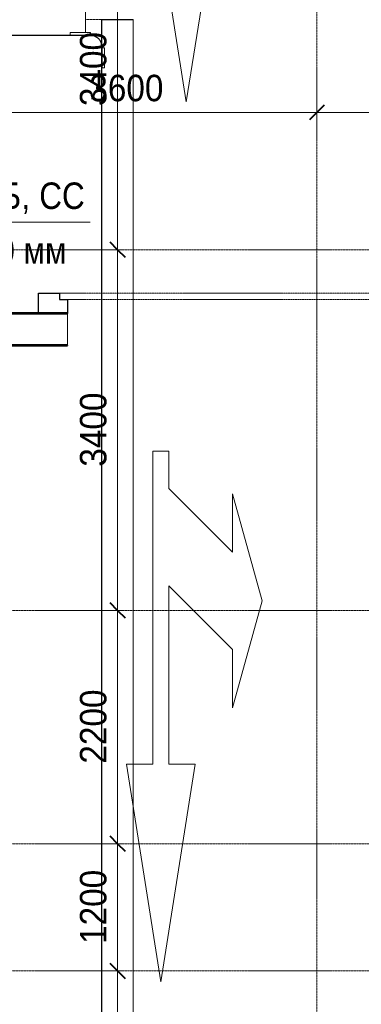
# Model space of a CAD drawing. Header units: millimetres. Extents: x 5617 to 106392, y -10603 to 59260.
# Tile 39 of 44: x 90675 to 93896, y 39586 to 48870. Entities that reach past the tile are written whole.
import ezdxf

# ---------------------------------------------------------------- set-up
doc = ezdxf.new("R2010")
doc.units = ezdxf.units.MM
for name, pattern in [('ADSK_Линия сетки', [25, 20, -2.5, 0, -2.5]), ('Линия сетки', [25, 20, -2.5, 0, -2.5]), ('Осевая', [14, 10, -2, 0, -2]), ('Штрих_1_1_', [2, 1, -1])]:
    doc.linetypes.add(name, pattern=pattern)
for name, color, linetype, lineweight in [('Двери', 7, 'Continuous', 18), ('Кабельные лотки', 7, 'Continuous', 18), ('Каркас_Импост', 7, 'Continuous', 30), ('Марки кабельных лотков', 7, 'Continuous', 20), ('Осевая линия', 7, 'Осевая', 18), ('Оси', 7, 'Continuous', 9), ('Открывание', 7, 'Continuous', 30), ('Панель', 7, 'Continuous', 30), ('Парковка', 7, 'Continuous', 18), ('Перекрытия', 7, 'Continuous', 18), ('Размеры', 7, 'Continuous', 9), ('Размеры-100', 7, 'Continuous', 9), ('Соединительные детали кабельных лотков', 7, 'Continuous', 18), ('Стены разрез', 7, 'Continuous', 40)]:
    doc.layers.add(name, color=color, linetype=linetype, lineweight=lineweight)
doc.styles.add('Arial', font='arial.ttf', dxfattribs={"width": 0.9, "height": 250})
doc.styles.add('Arial_4', font='arial.ttf', dxfattribs={"width": 0.85, "height": 250})
doc.dimstyles.new('Основной_2_5_мм', dxfattribs={"dimscale": 304.8, "dimtxt": 255.06485, "dimasz": 0.463911, "dimexe": 0.492126, "dimexo": 0.492126, "dimgap": 0.098425, "dimtad": 1, "dimdec": 0, "dimdsep": 46, "dimtxsty": 'Arial', "dimblk1": 'OBLIQUE', "dimblk2": 'OBLIQUE', "dimsah": 1, "dimcen": 0.09, "dimdle": 0.492126, "dimazin": 2, "dimtfac": 1, "dimtdec": 4, "dimtix": 1, "dimtmove": 0, "dimatfit": 3, "dimfxl": 1, "dimtvp": 1, "dimtolj": 1, "dimtzin": 0, "dimlwd": 20, "dimlwe": 20, "dimarcsym": 2})

# ---------------------------------------------------------------- blocks, each defined once
blk = doc.blocks.new('101_Ворота откатные - _ПЧ_3600х2400_EI60_Л-4279469-МКСС_LB02_-11_400__Кабельные конструкции_Лотки_3')
at = {"layer": 'Каркас_Импост', "color": 254, "true_color": 0xcccccc}
for p, q in [((-1880, -150), (-1800, -150)), ((-1880, -280), (-1880, -150)), ((-1800, -150), (-1800, -280)), ((1800, -150), (2075, -150)), ((1800, -280), (1800, -150)), ((2075, -150), (2075, -340)), ((1875, -280), (1800, -280)), ((1875, -340), (1875, -280)), ((2075, -340), (1875, -340))]:
    blk.add_line(p, q, dxfattribs=at)
at = {"layer": 'Открывание', "color": 254, "true_color": 0xcccccc}
for p, q in [((-3827.5, -430), (-3736.9, -387.7)), ((-3827.5, -430), (-3736.9, -472.3)), ((-3763.8, -430), (-3527.5, -430))]:
    blk.add_line(p, q, dxfattribs=at)
blk.add_arc((-3717.2, -430), 46.6, 115, 245, dxfattribs=at)
at = {"layer": 'Панель', "color": 254, "true_color": 0xcccccc}
for p, q in [((-5555, -280), (-1800, -280)), ((-5555, -340), (-5555, -280)), ((-1800, -340), (-5555, -340)), ((-4197.5, -340), (-4197.5, -1380)), ((-4157.5, -340), (-4157.5, -1380)), ((-1800, -280), (-1800, -340)), ((-4197.5, -1380), (-4157.5, -1380))]:
    blk.add_line(p, q, dxfattribs=at)
at = {"layer": 'Панель', "color": 254, "linetype": 'Штрих_1_1_', "lineweight": 9, "true_color": 0xcccccc}
for p, q in [((1875, -280), (-1800, -280)), ((-1800, -340), (1875, -340)), ((1875, -340), (1875, -280))]:
    blk.add_line(p, q, dxfattribs=at)
at = {"layer": 'Панель', "color": 254, "true_color": 0xcccccc}
blk.add_arc((-4197.5, -340), 1040, 270, 0, dxfattribs=at)
blk = doc.blocks.new('199_Паркинг_Дорожная разметка - Стрелка_Прямое_Движение-4798525-МКСС_LB02_-11_400__Кабельные конструкции_Лотки_3')
at = {"layer": 'Парковка', "color": 254, "true_color": 0xcccccc}
for p, q in [((0, 2504), (-324.3, 450)), ((324.3, 450), (0, 2504)), ((-324.3, 450), (-75, 450)), ((-75, 450), (-75, -2500)), ((75, -2500), (75, 450)), ((75, 450), (324.3, 450)), ((-75, -2500), (75, -2500))]:
    blk.add_line(p, q, dxfattribs=at)
blk = doc.blocks.new('199_Паркинг_Дорожная разметка - Стрелка_Прямо_Или_Поворот-5482905-МКСС_LB02_-11_400__Кабельные конструкции_Лотки_3')
at = {"layer": 'Парковка', "color": 254, "true_color": 0xcccccc}
for p, q in [((-315, 2500), (-165, 2500)), ((-315, -450), (-315, 2500)), ((-165, 2500), (-165, 2150)), ((-165, 2150), (435, 1550)), ((435, 2100), (715, 1090)), ((435, 1550), (435, 2100)), ((-165, 1230), (-165, -450)), ((435, 630), (-165, 1230)), ((715, 1090), (435, 80)), ((435, 80), (435, 630)), ((-564.3, -450), (-315, -450)), ((-240, -2504), (-564.3, -450)), ((84.3, -450), (-240, -2504)), ((-165, -450), (84.3, -450))]:
    blk.add_line(p, q, dxfattribs=at)
blk = doc.blocks.new('135_SLK_GD_AR_rvt-1-МКСС_LB02_-11_400__Кабельные конструкции_Лотки_3')
at = {"layer": 'Перекрытия', "color": 254, "true_color": 0xcccccc}
for p, q in [((75485, 46100), (76525, 46100)), ((76800, 46100), (76800, 45800)), ((76800, 45800), (75485, 45800))]:
    blk.add_line(p, q, dxfattribs=at)
at = {"layer": 'Стены разрез', "color": 254, "true_color": 0xcccccc}
for p, q in [((76800, 46102), (75352, 46102)), ((75352, 46100), (76800, 46100)), ((76800, 46100), (76800, 46102)), ((76800, 45800), (75400, 45800)), ((75400, 45798), (76800, 45798)), ((76800, 45798), (76800, 45800))]:
    blk.add_line(p, q, dxfattribs=at)
at = {"layer": 'Двери', "color": 254, "lineweight": 18, "true_color": 0xcccccc, "rotation": 180}
blk.add_blockref('101_Ворота откатные - _ПЧ_3600х2400_EI60_Л-4279469-МКСС_LB02_-11_400__Кабельные конструкции_Лотки_3', (78600, 45950), dxfattribs=at)
at = {"layer": 'Парковка', "color": 254, "lineweight": 18, "true_color": 0xcccccc, "rotation": 180}
blk.add_blockref('199_Паркинг_Дорожная разметка - Стрелка_Прямое_Движение-4798525-МКСС_LB02_-11_400__Кабельные конструкции_Лотки_3', (77919.3, 50600), dxfattribs=at)
at = {"layer": 'Парковка', "color": 254, "lineweight": 18, "true_color": 0xcccccc}
blk.add_blockref('199_Паркинг_Дорожная разметка - Стрелка_Прямо_Или_Поворот-5482905-МКСС_LB02_-11_400__Кабельные конструкции_Лотки_3', (77919.3, 42300), dxfattribs=at)
blk = doc.blocks.new('OSTEC_CT - ЛН_ ЛП - ОГП - Тройник - ZS - Цинкование по методу Сендзимира-1209897-МКСС_LB02_-11_400__Кабельные конструкции_Лотки_3')
at = {"layer": 'Осевая линия'}
blk.add_line((0, -300), (0, 0), dxfattribs=at)
at = {"layer": 'Соединительные детали кабельных лотков', "color": 96, "true_color": 0x008000}
for p, q in [((-1, 147.5), (-1, 150)), ((-1, 150), (1, 150)), ((-1, 150), (1, 150)), ((-1, -147.5), (-1, 147.5)), ((1, 147.5), (-1, 147.5)), ((-1, 147.5), (1, 147.5)), ((1, 150), (1, 147.5)), ((1, 147.5), (1, -147.5)), ((-250, -147.5), (-300, -147.5)), ((-300, -147.5), (-300, -150)), ((-300, -150), (-250, -150)), ((-1, -150), (1, -150)), ((300, -147.5), (250, -147.5)), ((250, -150), (300, -150)), ((300, -150), (300, -147.5)), ((-150, -250), (-150, -300)), ((-147.5, -300), (-147.5, -250)), ((147.5, -250), (147.5, -300)), ((150, -300), (150, -250)), ((-150, -300), (-147.5, -300)), ((147.5, -300), (150, -300))]:
    blk.add_line(p, q, dxfattribs=at)
for centre, radius, start, end in [((-250, -250), 102.5, 360, 90), ((-250, -250), 100, 0, 90), ((250, -250), 102.5, 90, 180), ((250, -250), 100, 90, 180)]:
    blk.add_arc(centre, radius, start, end, dxfattribs=at)
blk = doc.blocks.new('OSTEC_U - ЛН_ ЛП - СЛУМ - OSTEC_U - ЛН_ ЛП - СЛУМ-1209925-МКСС_LB02_-11_400__Кабельные конструкции_Лотки_3')
at = {"layer": 'Соединительные детали кабельных лотков', "color": 96, "true_color": 0x008000}
for p, q in [((-95, -2.5), (-95, 0)), ((-95, -25), (-95, -2.5)), ((95, -2.5), (-95, -2.5)), ((95, -25), (-95, -25)), ((95, 0), (95, -2.5)), ((95, -2.5), (95, -25))]:
    blk.add_line(p, q, dxfattribs=at)
blk = doc.blocks.new('OSTEC_U - ЛН_ ЛП - СЛУМ - OSTEC_U - ЛН_ ЛП - СЛУМ-V29-МКСС_LB02_-11_400__Кабельные конструкции_Лотки_3')
at = {"layer": 'Соединительные детали кабельных лотков', "color": 96, "true_color": 0x008000}
for p, q in [((-95, 2.5), (-95, 25)), ((-95, 25), (95, 25)), ((-95, 0), (-95, 2.5)), ((-95, 2.5), (95, 2.5)), ((95, 25), (95, 2.5)), ((95, 2.5), (95, 0))]:
    blk.add_line(p, q, dxfattribs=at)
blk = doc.blocks.new('_СС_Марка лотка - 04_Размер _ ADSK_Код лотка _ Отметка низа _полка 25_-1604716-МКСС_LB02_-11_400__Кабельные конструкции_Лотки_3')
at = {"layer": 'Марки кабельных лотков'}
blk.add_line((0, 0), (25, 0), dxfattribs=at)
blk = doc.blocks.new('DIMBLOCK12-МКСС_LB02_-11_400__Кабельные конструкции_Лотки_3')
at = {"layer": 'Размеры-100', "lineweight": 40, "transparency": 16777216}
for p, q in [((93476.5, 47995.8), (93547.2, 48066.5)), ((97076.5, 47995.8), (97147.2, 48066.5)), ((93476.5, 47995.8), (93405.8, 47925.1)), ((97076.5, 47995.8), (97005.8, 47925.1))]:
    blk.add_line(p, q, dxfattribs=at)
at = {"layer": 'Размеры-100', "lineweight": 20, "transparency": 16777216}
for p, q in [((93476.5, 47995.8), (93476.5, 48045.8)), ((97076.5, 47995.8), (97076.5, 48045.8)), ((97076.5, 47995.8), (93476.5, 47995.8)), ((93476.5, 47995.8), (93476.5, 47845.8)), ((97076.5, 47995.8), (97076.5, 47845.8))]:
    blk.add_line(p, q, dxfattribs=at)
at = {"layer": 'Размеры-100', "color": 0, "lineweight": 20, "transparency": 16777216, "insert": (94931.2, 48350.3), "char_height": 250, "width": 828.765, "attachment_point": 1, "line_spacing_factor": 0.941778, "style": 'Arial'}
blk.add_mtext('3600', dxfattribs=at)
blk = doc.blocks.new('_Oblique')
at = {"color": 0, "linetype": 'ByBlock', "lineweight": -2}
blk.add_line((-0.5, -0.5), (0.5, 0.5), dxfattribs=at)
blk = doc.blocks.new('DIMBLOCK13-МКСС_LB02_-11_400__Кабельные конструкции_Лотки_3')
at = {"layer": 'Размеры-100', "lineweight": 40, "transparency": 16777216}
for p, q in [((89876.5, 47995.8), (89947.2, 48066.5)), ((93476.5, 47995.8), (93547.2, 48066.5)), ((89876.5, 47995.8), (89805.8, 47925.1)), ((93476.5, 47995.8), (93405.8, 47925.1))]:
    blk.add_line(p, q, dxfattribs=at)
at = {"layer": 'Размеры-100', "lineweight": 20, "transparency": 16777216}
for p, q in [((89876.5, 47995.8), (89876.5, 48045.8)), ((93476.5, 47995.8), (93476.5, 48045.8)), ((93476.5, 47995.8), (89876.5, 47995.8)), ((89876.5, 47995.8), (89876.5, 47845.8)), ((93476.5, 47995.8), (93476.5, 47845.8))]:
    blk.add_line(p, q, dxfattribs=at)
at = {"layer": 'Размеры-100', "color": 0, "lineweight": 20, "transparency": 16777216, "insert": (91331.2, 48350.3), "char_height": 250, "width": 828.765, "attachment_point": 1, "line_spacing_factor": 0.941778, "style": 'Arial'}
blk.add_mtext('3600', dxfattribs=at)
blk = doc.blocks.new('DIMBLOCK87-МКСС_LB02_-11_400__Кабельные конструкции_Лотки_3')
at = {"layer": 'Размеры-100', "lineweight": 40, "transparency": 16777216}
for p, q in [((91597.5, 39900), (91526.8, 39970.7)), ((91597.5, 39900), (91668.2, 39829.3)), ((91597.5, 38100), (91526.8, 38170.7)), ((91597.5, 38100), (91668.2, 38029.3))]:
    blk.add_line(p, q, dxfattribs=at)
at = {"layer": 'Размеры-100', "lineweight": 20, "transparency": 16777216}
for p, q in [((91597.5, 39900), (91447.5, 39900)), ((91597.5, 38100), (91597.5, 39900)), ((91597.5, 39900), (91647.5, 39900)), ((91597.5, 38100), (91447.5, 38100)), ((91597.5, 38100), (91647.5, 38100))]:
    blk.add_line(p, q, dxfattribs=at)
at = {"layer": 'Размеры-100', "color": 0, "lineweight": 20, "transparency": 16777216, "insert": (91243, 38654.7), "char_height": 250, "width": 828.765, "attachment_point": 1, "rotation": 90, "line_spacing_factor": 0.941778, "style": 'Arial'}
blk.add_mtext('1800', dxfattribs=at)
blk = doc.blocks.new('DIMBLOCK88-МКСС_LB02_-11_400__Кабельные конструкции_Лотки_3')
at = {"layer": 'Размеры-100', "lineweight": 40, "transparency": 16777216}
for p, q in [((91597.5, 41100), (91526.8, 41170.7)), ((91597.5, 41100), (91668.2, 41029.3)), ((91597.5, 39900), (91526.8, 39970.7)), ((91597.5, 39900), (91668.2, 39829.3))]:
    blk.add_line(p, q, dxfattribs=at)
at = {"layer": 'Размеры-100', "lineweight": 20, "transparency": 16777216}
for p, q in [((91597.5, 41100), (91447.5, 41100)), ((91597.5, 39900), (91597.5, 41100)), ((91597.5, 41100), (91647.5, 41100)), ((91597.5, 39900), (91447.5, 39900)), ((91597.5, 39900), (91647.5, 39900))]:
    blk.add_line(p, q, dxfattribs=at)
at = {"layer": 'Размеры-100', "color": 0, "lineweight": 20, "transparency": 16777216, "insert": (91243, 40154.7), "char_height": 250, "width": 828.765, "attachment_point": 1, "rotation": 90, "line_spacing_factor": 0.941778, "style": 'Arial'}
blk.add_mtext('1200', dxfattribs=at)
blk = doc.blocks.new('DIMBLOCK89-МКСС_LB02_-11_400__Кабельные конструкции_Лотки_3')
at = {"layer": 'Размеры-100', "lineweight": 40, "transparency": 16777216}
for p, q in [((91597.5, 43300), (91526.8, 43370.7)), ((91597.5, 43300), (91668.2, 43229.3)), ((91597.5, 41100), (91526.8, 41170.7)), ((91597.5, 41100), (91668.2, 41029.3))]:
    blk.add_line(p, q, dxfattribs=at)
at = {"layer": 'Размеры-100', "lineweight": 20, "transparency": 16777216}
for p, q in [((91597.5, 43300), (91447.5, 43300)), ((91597.5, 41100), (91597.5, 43300)), ((91597.5, 43300), (91647.5, 43300)), ((91597.5, 41100), (91447.5, 41100)), ((91597.5, 41100), (91647.5, 41100))]:
    blk.add_line(p, q, dxfattribs=at)
at = {"layer": 'Размеры-100', "color": 0, "lineweight": 20, "transparency": 16777216, "insert": (91243, 41854.7), "char_height": 250, "width": 828.765, "attachment_point": 1, "rotation": 90, "line_spacing_factor": 0.941778, "style": 'Arial'}
blk.add_mtext('2200', dxfattribs=at)
blk = doc.blocks.new('DIMBLOCK90-МКСС_LB02_-11_400__Кабельные конструкции_Лотки_3')
at = {"layer": 'Размеры-100', "lineweight": 20, "transparency": 16777216}
for p, q in [((91597.5, 46700), (91447.5, 46700)), ((91597.5, 43300), (91597.5, 46700)), ((91597.5, 46700), (91647.5, 46700)), ((91597.5, 43300), (91447.5, 43300)), ((91597.5, 43300), (91647.5, 43300))]:
    blk.add_line(p, q, dxfattribs=at)
at = {"layer": 'Размеры-100', "lineweight": 40, "transparency": 16777216}
for p, q in [((91597.5, 46700), (91526.8, 46770.7)), ((91597.5, 46700), (91668.2, 46629.3)), ((91597.5, 43300), (91526.8, 43370.7)), ((91597.5, 43300), (91668.2, 43229.3))]:
    blk.add_line(p, q, dxfattribs=at)
at = {"layer": 'Размеры-100', "color": 0, "lineweight": 20, "transparency": 16777216, "insert": (91243, 44654.7), "char_height": 250, "width": 828.765, "attachment_point": 1, "rotation": 90, "line_spacing_factor": 0.941778, "style": 'Arial'}
blk.add_mtext('3400', dxfattribs=at)
blk = doc.blocks.new('DIMBLOCK91-МКСС_LB02_-11_400__Кабельные конструкции_Лотки_3')
at = {"layer": 'Размеры-100', "lineweight": 40, "transparency": 16777216}
for p, q in [((91597.5, 50100), (91526.8, 50170.7)), ((91597.5, 50100), (91668.2, 50029.3)), ((91597.5, 46700), (91526.8, 46770.7)), ((91597.5, 46700), (91668.2, 46629.3))]:
    blk.add_line(p, q, dxfattribs=at)
at = {"layer": 'Размеры-100', "lineweight": 20, "transparency": 16777216}
for p, q in [((91597.5, 50100), (91447.5, 50100)), ((91597.5, 46700), (91597.5, 50100)), ((91597.5, 50100), (91647.5, 50100)), ((91597.5, 46700), (91447.5, 46700)), ((91597.5, 46700), (91647.5, 46700))]:
    blk.add_line(p, q, dxfattribs=at)
at = {"layer": 'Размеры-100', "color": 0, "lineweight": 20, "transparency": 16777216, "insert": (91243, 48054.7), "char_height": 250, "width": 828.765, "attachment_point": 1, "rotation": 90, "line_spacing_factor": 0.941778, "style": 'Arial'}
blk.add_mtext('3400', dxfattribs=at)

msp = doc.modelspace()

# ---------------------------------------------------------------- linework, layer by layer
at = {"layer": 'Кабельные лотки', "color": 96, "true_color": 0x008000}
for p, q in [((91296.5, 48992.5), (91296.5, 48747.5)), ((91446.5, 48869), (91746.5, 48869)), ((91446.5, 34851.3), (91446.5, 48869)), ((91449.1, 34851.3), (91449.1, 48869)), ((91744, 34851.3), (91744, 48869)), ((91746.5, 34851.3), (91746.5, 48869)), ((91296.5, 48722.5), (86276.5, 48722.5)), ((91296.5, 48720), (86276.5, 48720)), ((91296.5, 48722.5), (91296.5, 48720))]:
    msp.add_line(p, q, dxfattribs=at)
at = {"layer": 'Осевая линия'}
msp.add_line((91596.5, 34851.3), (91596.5, 48869), dxfattribs=at)
at = {"layer": 'Оси', "linetype": 'Линия сетки'}
msp.add_line((93476.5, -9728.2), (93476.5, 59259.8), dxfattribs=at)
at = {"layer": 'Оси', "linetype": 'ADSK_Линия сетки'}
for p, q in [((105516.8, 46700), (28647.1, 46700)), ((105516.8, 43300), (28647.1, 43300)), ((105516.8, 41100), (28647.1, 41100)), ((105516.8, 39900), (28647.1, 39900))]:
    msp.add_line(p, q, dxfattribs=at)

# ---------------------------------------------------------------- block references
at = {"lineweight": 5}
msp.add_blockref('135_SLK_GD_AR_rvt-1-МКСС_LB02_-11_400__Кабельные конструкции_Лотки_3', (14326.5, 0), dxfattribs=at)
at = {"layer": 'Марки кабельных лотков', "xscale": 99.99999999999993, "yscale": 99.99999999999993, "zscale": 99.99999999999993}
msp.add_blockref('_СС_Марка лотка - 04_Размер _ ADSK_Код лотка _ Отметка низа _полка 25_-1604716-МКСС_LB02_-11_400__Кабельные конструкции_Лотки_3', (88841, 46958.9), dxfattribs=at)
at = {"layer": 'Соединительные детали кабельных лотков', "rotation": 270}
msp.add_blockref('OSTEC_CT - ЛН_ ЛП - ОГП - Тройник - ZS - Цинкование по методу Сендзимира-1209897-МКСС_LB02_-11_400__Кабельные конструкции_Лотки_3', (91596.5, 48870), dxfattribs=at)
at = {"layer": 'Соединительные детали кабельных лотков', "color": 96, "true_color": 0x008000}
msp.add_blockref('OSTEC_U - ЛН_ ЛП - СЛУМ - OSTEC_U - ЛН_ ЛП - СЛУМ-V29-МКСС_LB02_-11_400__Кабельные конструкции_Лотки_3', (91246.5, 48722.5), dxfattribs=at)
at = {"layer": 'Соединительные детали кабельных лотков', "color": 96, "true_color": 0x008000, "rotation": 90}
msp.add_blockref('OSTEC_U - ЛН_ ЛП - СЛУМ - OSTEC_U - ЛН_ ЛП - СЛУМ-1209925-МКСС_LB02_-11_400__Кабельные конструкции_Лотки_3', (91449, 48510), dxfattribs=at)

# ---------------------------------------------------------------- texts
at = {"layer": 'Марки кабельных лотков', "lineweight": 9, "char_height": 250, "attachment_point": 1, "style": 'Arial_4'}
for s, insert, width in [('КСБ', (90106.3, 47334.5), 708.692), ('СС', (90859.7, 47334.5), 517.89), (', ', (90691, 47334.5), 204.43), ('. 2900 ', (89804.4, 46818.2), 1097.109), ('мм', (90709.6, 46818.2), 490.633)]:
    msp.add_mtext(s, dxfattribs=dict(at, insert=insert, width=width))

# ---------------------------------------------------------------- dimensions: what is measured, and where the dimension line sits
at = {"layer": 'Размеры', "lineweight": 20}
for base, p1, p2, override, picture, middle in [((91597.5, 50100), (91497.5, 46700), (91497.5, 50100), {"dimpost": '<>', "dimfxl": 3400}, 'DIMBLOCK91-МКСС_LB02_-11_400__Кабельные конструкции_Лотки_3', (91439.8, 48400)), ((91597.5, 46700), (91497.5, 43300), (91497.5, 46700), {"dimpost": '<>', "dimfxl": 3400}, 'DIMBLOCK90-МКСС_LB02_-11_400__Кабельные конструкции_Лотки_3', (91439.8, 45000)), ((91597.5, 43300), (91497.5, 41100), (91497.5, 43300), {"dimpost": '<>', "dimfxl": 2200}, 'DIMBLOCK89-МКСС_LB02_-11_400__Кабельные конструкции_Лотки_3', (91439.9, 42200)), ((91597.5, 41100), (91497.5, 39900), (91497.5, 41100), {"dimpost": '<>', "dimfxl": 1200}, 'DIMBLOCK88-МКСС_LB02_-11_400__Кабельные конструкции_Лотки_3', (91439.9, 40500)), ((91597.5, 39900), (91497.5, 38100), (91497.5, 39900), {"dimpost": '<>', "dimfxl": 1800}, 'DIMBLOCK87-МКСС_LB02_-11_400__Кабельные конструкции_Лотки_3', (91439.9, 39000))]:
    dim = msp.add_linear_dim(base=base, p1=p1, p2=p2, angle=90, dimstyle='Основной_2_5_мм', override=override, dxfattribs=at)
    dim.commit()
    dim.dimension.update_dxf_attribs({"geometry": picture, "text_midpoint": middle})
for base, p1, p2, picture, middle in [((89876.5, 47995.8), (93476.5, 47895.8), (89876.5, 47895.8), 'DIMBLOCK13-МКСС_LB02_-11_400__Кабельные конструкции_Лотки_3', (91676.5, 48153.5)), ((93476.5, 47995.8), (97076.5, 47895.8), (93476.5, 47895.8), 'DIMBLOCK12-МКСС_LB02_-11_400__Кабельные конструкции_Лотки_3', (95276.5, 48153.5))]:
    dim = msp.add_linear_dim(base=base, p1=p1, p2=p2, dimstyle='Основной_2_5_мм', override={"dimpost": '<>', "dimfxl": 3600}, dxfattribs=at)
    dim.commit()
    dim.dimension.update_dxf_attribs({"geometry": picture, "text_midpoint": middle})

doc.saveas('drawing.dxf')
